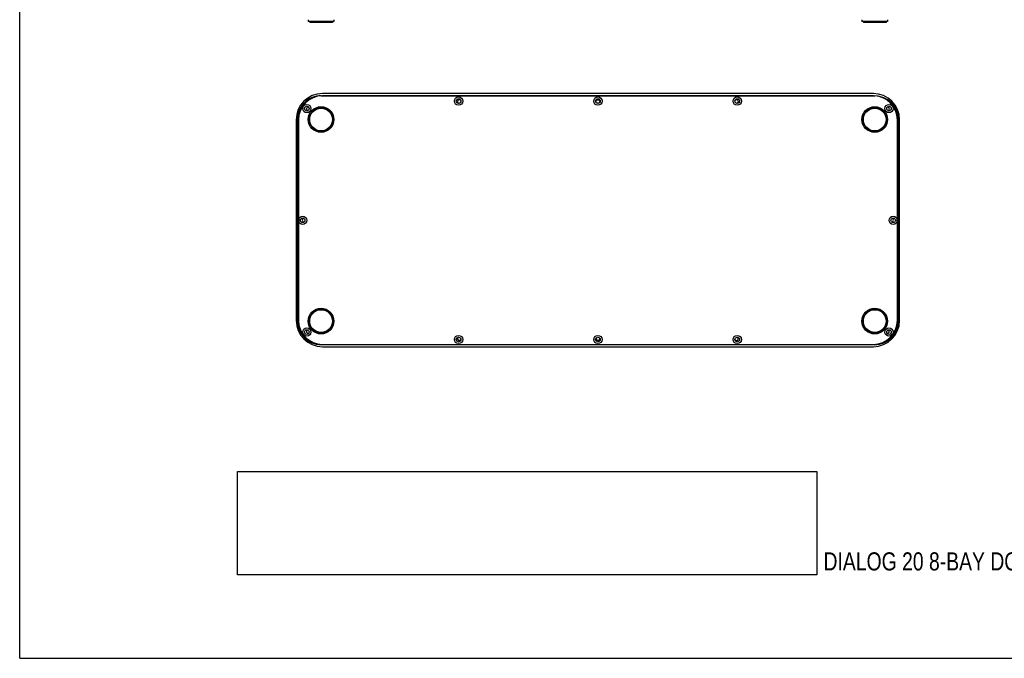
# Model space of a CAD drawing. Header units: inches. Extents: x 0 to 17, y 0 to 11.
# Tile 1 of 10: x 0 to 8.5, y 0 to 5.5. Entities that reach past the tile are written whole.
import ezdxf

# ---------------------------------------------------------------- set-up
doc = ezdxf.new("R2010")
doc.units = ezdxf.units.IN
doc.header["$LTSCALE"] = 0.935
doc.header["$MEASUREMENT"] = 0
doc.layers.get('0').update_dxf_attribs({"linetype": 'CONTINUOUS'})
doc.styles.get("Standard").update_dxf_attribs({"font": 'txt', "width": 0.8})
picture_1 = doc.add_image_def('image1.jpg', size_in_pixel=(1154, 206))

msp = doc.modelspace()

# ---------------------------------------------------------------- linework, layer by layer
at = {"color": 7, "linetype": 'Continuous'}
for p, q in [((0, 0), (0, 11)), ((2.49098, 5.51475), (2.49098, 5.49892)), ((2.71255, 5.49892), (2.49098, 5.49892)), ((2.50334, 5.49892), (2.50334, 5.49113)), ((2.70019, 5.49113), (2.50334, 5.49113)), ((2.70019, 5.49892), (2.70019, 5.49113)), ((2.71255, 5.51475), (2.71255, 5.49892)), ((7.27066, 5.51475), (7.27066, 5.49892)), ((7.49224, 5.49892), (7.27066, 5.49892)), ((7.28302, 5.49892), (7.28302, 5.49113)), ((7.47988, 5.49113), (7.28302, 5.49113)), ((7.47988, 5.49892), (7.47988, 5.49113)), ((7.49224, 5.51475), (7.49224, 5.49892)), ((2.60177, 4.85705), (7.38145, 4.85705)), ((7.36956, 4.87703), (2.61365, 4.87703)), ((7.36956, 4.8573), (2.61365, 4.8573)), ((2.3868, 4.65018), (2.3868, 2.91789)), ((2.39756, 2.91191), (2.39756, 4.65285)), ((2.40653, 4.65018), (2.40653, 2.91789)), ((7.57668, 2.91789), (7.57668, 4.65018)), ((7.58565, 4.65285), (7.58565, 2.9119)), ((7.59642, 2.91789), (7.59642, 4.65018)), ((2.40873, 3.79092), (2.40873, 3.77388)), ((7.57449, 3.77383), (7.57449, 3.79087)), ((7.38145, 2.7077), (2.60176, 2.7077)), ((2.61365, 2.71077), (7.36956, 2.71077)), ((2.61365, 2.69104), (7.36956, 2.69104)), ((0, 0), (17, 0))]:
    msp.add_line(p, q, dxfattribs=at)
for centre, radius in [((3.78877, 4.81179), 0.03561), ((4.99161, 4.81179), 0.03561), ((6.19444, 4.81179), 0.03561), ((2.47865, 4.74755), 0.03561), ((2.47865, 4.74755), 0.01978), ((2.60177, 4.65285), 0.11079), ((3.78877, 4.81179), 0.01978), ((4.99161, 4.81179), 0.01978), ((4.99161, 4.80833), 0.01575), ((6.19444, 4.81179), 0.01978), ((7.38145, 4.65285), 0.11079), ((7.50456, 4.74755), 0.03561), ((7.50456, 4.74755), 0.01978), ((2.60177, 4.65285), 0.10287), ((2.60177, 4.65285), 0.09843), ((7.38145, 4.65285), 0.10287), ((7.38145, 4.65285), 0.09843), ((2.44282, 3.78238), 0.03561), ((2.44282, 3.78238), 0.01978), ((7.54039, 3.78237), 0.03561), ((7.54039, 3.78237), 0.01978), ((2.60176, 2.91191), 0.11079), ((2.60176, 2.91191), 0.10287), ((2.60176, 2.91191), 0.09843), ((7.38145, 2.9119), 0.11079), ((7.38145, 2.9119), 0.10287), ((7.38145, 2.9119), 0.09843), ((2.47865, 2.8172), 0.03561), ((2.47865, 2.8172), 0.01978), ((7.50456, 2.8172), 0.03561), ((7.50456, 2.8172), 0.01978), ((3.78877, 2.75296), 0.03561), ((3.78877, 2.75296), 0.01978), ((4.99161, 2.75296), 0.03561), ((4.99161, 2.75296), 0.01978), ((6.19444, 2.75296), 0.03561), ((6.19444, 2.75296), 0.01978)]:
    msp.add_circle(centre, radius, dxfattribs=at)
for centre, radius, start, end in [((2.61365, 4.65018), 0.22686, 90, 180), ((2.60177, 4.65285), 0.2042, 89.999953, 179.999955), ((2.61365, 4.65018), 0.20712, 90, 180), ((7.36956, 4.65018), 0.22686, 0, 90), ((7.36956, 4.65018), 0.20712, 0, 90), ((7.38145, 4.65285), 0.2042, 359.999953, 89.999953), ((2.49115, 4.74441), 0.01575, 80.744581, 252.495237), ((3.79476, 4.80833), 0.01575, 36.883954, 261.689122), ((6.18846, 4.80833), 0.01575, 278.287178, 143.148968), ((7.49206, 4.74441), 0.01575, 287.626823, 99.317862), ((2.4555, 3.78404), 0.01575, 102.069981, 270), ((7.52771, 3.78404), 0.01575, 270, 77.988206), ((2.61365, 2.91789), 0.22686, 180, 270), ((2.60176, 2.91191), 0.2042, 179.999953, 269.999953), ((2.61365, 2.91789), 0.20712, 180, 270), ((7.36956, 2.91789), 0.22686, 270, 360), ((7.36956, 2.91789), 0.20712, 270, 360), ((7.38145, 2.9119), 0.2042, 269.999953, 359.999953), ((2.49115, 2.82366), 0.01575, 126.307597, 289.408023), ((7.49206, 2.82366), 0.01575, 250.545697, 53.693465), ((3.79476, 2.75974), 0.01575, 129.108962, 329.342493), ((4.99161, 2.75974), 0.01575, 153.052875, 26.198951), ((6.18846, 2.75974), 0.01575, 210.65436, 50.883699)]:
    msp.add_arc(centre, radius, start, end, dxfattribs=at)

# ---------------------------------------------------------------- texts
at = {"color": 7, "linetype": 'Continuous', "insert": (6.93923, 0.91509), "char_height": 0.15625, "width": 5.875, "attachment_point": 1, "line_spacing_factor": 0.9}
msp.add_mtext('DIALOG 20 8-BAY DOCKING STATION OUTLINE DRAWING', dxfattribs=at)

# ---------------------------------------------------------------- pictures from other files: only their frames are drawn
image = msp.add_image(picture_1, insert=(1.88156, 0.72146), size_in_units=(5, 0.89255))
image.dxf.flags = 7

doc.saveas('drawing.dxf')
